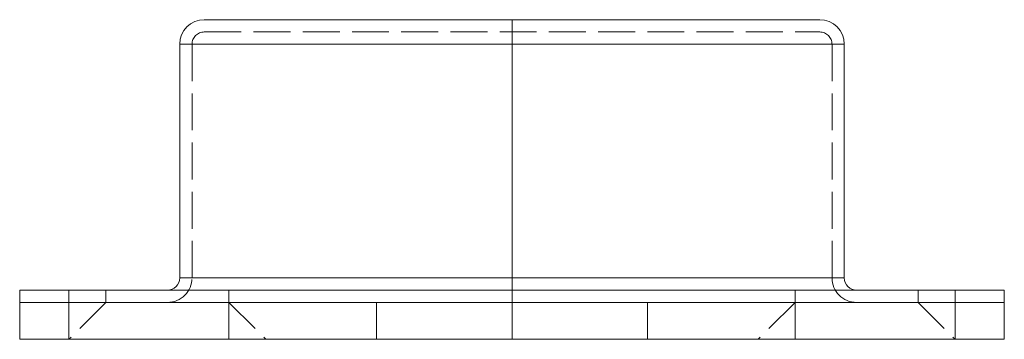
# Model space of a CAD drawing. Header units: millimetres. Extents: x -20 to 20, y -2 to 11.
import ezdxf

# ---------------------------------------------------------------- set-up
doc = ezdxf.new("R2010")
doc.units = ezdxf.units.MM
doc.header["$LTSCALE"] = 10
doc.linetypes.add('ALLCAD_Strich', pattern=[0.2, 0.15, -0.05])
for name, color, linetype in [('BESCH_KONT_sich_grif_schn_ansi_2d', 40, 'Continuous'), ('BESCH_KONT_sich_grif_schn_grun_2d', 10, 'Continuous'), ('BESCH_KONT_sich_grif_schn_seit_2d', 160, 'Continuous')]:
    doc.layers.add(name, color=color, linetype=linetype)

msp = doc.modelspace()

# ---------------------------------------------------------------- linework, layer by layer
at = {"layer": 'BESCH_KONT_sich_grif_schn_ansi_2d', "linetype": 'Continuous', "lineweight": 0}
for p, q in [((-20, 0, 58), (-20, 0, -58)), ((-18, 0, -60), (18, 0, -60)), ((18, 0, 60), (-18, 0, 60)), ((-11.5, 0, -36.5), (-11.5, 0, 36.5)), ((5.5, 0, -42.5), (-5.5, 0, -42.5)), ((-5.5, 0, 42.5), (5.5, 0, 42.5)), ((11.5, 0, 36.5), (11.5, 0, -36.5)), ((20, 0, -58), (20, 0, 58))]:
    msp.add_line(p, q, dxfattribs=at)
at = {"layer": 'BESCH_KONT_sich_grif_schn_ansi_2d', "linetype": 'ALLCAD_Strich', "lineweight": 0}
for p, q in [((-14, 0, 32.5), (-13, 0, 32.5)), ((-14, 0, 32.5), (-14, 0, -32.5)), ((-13, 0, -32.5), (-14, 0, -32.5)), ((-13.5, 0, 32.5), (-13.5, 0, -32.5)), ((-13, 0, 32.5), (-12.5, 0, 32.5)), ((-13, 0, -32.5), (-12.5, 0, -32.5)), ((-13, 0, -32.5), (-13, 0, 32.5)), ((-12.5, 0, 32.5), (-12.5, 0, -32.5)), ((13, 0, 32.5), (12.5, 0, 32.5)), ((13, 0, -32.5), (12.5, 0, -32.5)), ((12.5, 0, -32.5), (12.5, 0, 32.5)), ((13, 0, 32.5), (13, 0, -32.5)), ((13, 0, 32.5), (14, 0, 32.5)), ((14, 0, -32.5), (13, 0, -32.5)), ((13.5, 0, -32.5), (13.5, 0, 32.5)), ((14, 0, -32.5), (14, 0, 32.5))]:
    msp.add_line(p, q, dxfattribs=at)
at = {"layer": 'BESCH_KONT_sich_grif_schn_ansi_2d', "linetype": 'Continuous', "lineweight": 0, "extrusion": (0, 1, 0)}
for centre, radius in [((14, -54), 4), ((14, 54), 4), ((14, 54), 2.5), ((14, -54), 2.5), ((-14, 54), 4), ((-14, -54), 4), ((-14, 54), 2.5), ((-14, -54), 2.5)]:
    msp.add_circle(centre, radius, dxfattribs=at)
at = {"layer": 'BESCH_KONT_sich_grif_schn_ansi_2d', "linetype": 'Continuous', "lineweight": 0, "extrusion": (0, -1, 0)}
for centre in [(-14, -54), (-14, 54), (14, 54), (14, -54)]:
    msp.add_circle(centre, 2.5, dxfattribs=at)
at = {"layer": 'BESCH_KONT_sich_grif_schn_ansi_2d', "linetype": 'Continuous', "lineweight": 0, "extrusion": (0, 1, 0)}
for centre, radius, start, end in [((18, -58), 2, 270, 360), ((18, 58), 2, 0, 90), ((5.5, -36.5), 6, 270, 360), ((5.5, 36.5), 6, 0, 90), ((0, -32.5), 12.5, 312.2961, 335.6491), ((-5.5, 36.5), 6, 90, 180), ((-5.5, -36.5), 6, 180, 270), ((0, -32.5), 12.5, 204.3509, 227.7039), ((-18, -58), 2, 180, 270), ((-18, 58), 2, 90, 180)]:
    msp.add_arc(centre, radius, start, end, dxfattribs=at)
at = {"layer": 'BESCH_KONT_sich_grif_schn_ansi_2d', "linetype": 'ALLCAD_Strich', "lineweight": 0, "extrusion": (0, -1, 0)}
for centre, radius, start, end in [((0, 32.5), 14, 0, 180), ((0, -32.5), 14, 180, 0), ((0, -32.5), 13.5, 180, 0), ((0, 32.5), 13.5, 0, 180), ((0, 32.5), 12.5, 155.6491, 180), ((0, 32.5), 12.5, 47.7039, 132.2961), ((0, 32.5), 12.5, 360, 24.3509)]:
    msp.add_arc(centre, radius, start, end, dxfattribs=at)
at = {"layer": 'BESCH_KONT_sich_grif_schn_ansi_2d', "linetype": 'ALLCAD_Strich', "lineweight": 0, "extrusion": (0, 1, 0)}
for centre, radius, start, end in [((0, -32.5), 13, 180, 0), ((0, 32.5), 13, 0, 180), ((0, -32.5), 12.5, 335.6491, 0), ((0, -32.5), 12.5, 227.7039, 312.2961), ((0, -32.5), 12.5, 180, 204.3509)]:
    msp.add_arc(centre, radius, start, end, dxfattribs=at)
at = {"layer": 'BESCH_KONT_sich_grif_schn_ansi_2d', "linetype": 'Continuous', "lineweight": 0, "extrusion": (0, -1, 0)}
for start, end in [(132.2961, 155.6491), (24.3509, 47.7039)]:
    msp.add_arc((0, 32.5), 12.5, start, end, dxfattribs=at)
at = {"layer": 'BESCH_KONT_sich_grif_schn_grun_2d', "linetype": 'Continuous', "lineweight": 0}
for p, q in [((-12.5, 11), (12.5, 11)), ((-13.5, 10), (13.5, 10)), ((-13.5, 10), (-13.5, 0.5)), ((13.5, 0.5), (13.5, 10)), ((-13.5, 0.5), (13.5, 0.5)), ((-20, 0), (-20, -0.5)), ((-20, 0), (-18, 0)), ((-18, -0.5), (-18, 0)), ((18, 0), (-18, 0)), ((18, 0), (18, -0.5)), ((18, 0), (20, 0)), ((20, -0.5), (20, 0)), ((-20, -0.5), (-18, -0.5)), ((-20, -0.5), (-18, -0.5)), ((-20, -0.5), (-20, -2)), ((18, -0.5), (-18, -0.5)), ((18, -0.5), (-18, -0.5)), ((-18, -2), (-18, -0.5)), ((18, -0.5), (20, -0.5)), ((18, -0.5), (20, -0.5)), ((18, -0.5), (18, -2)), ((20, -2), (20, -0.5)), ((-18, -2), (-20, -2)), ((18, -2), (-18, -2)), ((20, -2), (18, -2))]:
    msp.add_line(p, q, dxfattribs=at)
at = {"layer": 'BESCH_KONT_sich_grif_schn_grun_2d', "linetype": 'ALLCAD_Strich', "lineweight": 0}
for p, q in [((-12.5, 10.5), (12.5, 10.5)), ((-13, 0.5), (-13, 10)), ((13, 0.5), (13, 10)), ((-16.5, 0), (-16.5, -0.5)), ((-11.5, 0), (-11.5, -0.5)), ((11.5, 0), (11.5, -0.5)), ((16.5, 0), (16.5, -0.5)), ((-16.5, -0.5), (-18, -2)), ((-11.5, -0.5), (-11.5, -2)), ((-11.5, -0.5), (-10, -2)), ((-5.5, -0.5), (-5.5, -2)), ((5.5, -0.5), (5.5, -2)), ((11.5, -0.5), (10, -2)), ((11.5, -0.5), (11.5, -2)), ((16.5, -0.5), (18, -2))]:
    msp.add_line(p, q, dxfattribs=at)
at = {"layer": 'BESCH_KONT_sich_grif_schn_grun_2d', "linetype": 'Continuous', "lineweight": 0}
for centre, radius, start, end in [((-12.5, 10), 1, 90, 180), ((12.5, 10), 1, 360, 90), ((-14, 0.5), 0.5, 270, 0), ((14, 0.5), 0.5, 180, 270)]:
    msp.add_arc(centre, radius, start, end, dxfattribs=at)
at = {"layer": 'BESCH_KONT_sich_grif_schn_grun_2d', "linetype": 'ALLCAD_Strich', "lineweight": 0}
for centre, radius, start, end in [((-12.5, 10), 0.5, 90, 180), ((12.5, 10), 0.5, 360, 90), ((-14, 0.5), 1, 270, 0), ((14, 0.5), 1, 180, 270)]:
    msp.add_arc(centre, radius, start, end, dxfattribs=at)
at = {"layer": 'BESCH_KONT_sich_grif_schn_seit_2d', "linetype": 'Continuous', "lineweight": 0}
for p, q in [((0, 11, 32.5), (0, 11, 45)), ((0, 10, 32.5), (0, 11, 32.5)), ((0, 11, 32.5), (0, 11, -32.5)), ((0, 10, -32.5), (0, 11, -32.5)), ((0, 11, -32.5), (0, 11, -45)), ((0, 10, 32.5), (0, 10, 46)), ((0, 10, 32.5), (0, 10, -32.5)), ((0, 10, -32.5), (0, 10, -46)), ((0, 10, -32.5), (0, 0.5, -32.5)), ((0, 10, 32.5), (0, 0.5, 32.5)), ((0, 10, -46), (0, 0.5, -46)), ((0, 10, 46), (0, 0.5, 46)), ((0, 0.5, -46), (0, 0.5, -32.5)), ((0, 0.5, 32.5), (0, 0.5, 46)), ((0, 0, 32.5), (0, 0.5, 32.5)), ((0, 0.5, 32.5), (0, 0.5, -32.5)), ((0, 0.5, -32.5), (0, 0, -32.5)), ((0, 0, -60), (0, -0.5, -60)), ((0, -0.5, -58), (0, 0, -58)), ((0, 0, -60), (0, 0, -58)), ((0, 0, 58), (0, -0.5, 58)), ((0, 0, 58), (0, 0, -58)), ((0, -0.5, 60), (0, 0, 60)), ((0, 0, 58), (0, 0, 60)), ((0, -0.5, -60), (0, -0.5, -58)), ((0, -0.5, 58), (0, -0.5, -58)), ((0, -0.5, 58), (0, -0.5, 60)), ((0, -0.5, -60), (0, -0.5, -58)), ((0, -0.5, 58), (0, -0.5, -58)), ((0, -0.5, 58), (0, -0.5, 60)), ((0, -0.5, -60), (0, -2, -60)), ((0, -2, -58), (0, -0.5, -58)), ((0, -2, 60), (0, -0.5, 60)), ((0, -0.5, 58), (0, -2, 58)), ((0, -2, -58), (0, -2, -60)), ((0, -2, 60), (0, -2, 58)), ((0, -2, 58), (0, -2, -58))]:
    msp.add_line(p, q, dxfattribs=at)
at = {"layer": 'BESCH_KONT_sich_grif_schn_seit_2d', "linetype": 'ALLCAD_Strich', "lineweight": 0}
for p, q in [((0, 10.5, 32.5), (0, 10.5, 45)), ((0, 10.5, 32.5), (0, 10.5, -32.5)), ((0, 10.5, -32.5), (0, 10.5, -45)), ((0, 10, -45.5), (0, 0.5, -45.5)), ((0, 10, 45.5), (0, 0.5, 45.5)), ((0, 0, 32.5), (0, -0.5, 32.5)), ((0, -0.5, -32.5), (0, 0, -32.5)), ((0, 0, 56.5), (0, -0.5, 56.5)), ((0, 0, 51.5), (0, -0.5, 51.5)), ((0, 0, -51.5), (0, -0.5, -51.5)), ((0, 0, -56.5), (0, -0.5, -56.5)), ((0, -0.5, -42.5), (0, -2, -42.5)), ((0, -0.5, -36.5), (0, -2, -36.5)), ((0, -0.5, 36.5), (0, -2, 36.5)), ((0, -0.5, 42.5), (0, -2, 42.5)), ((0, -0.5, -51.5), (0, -2, -50)), ((0, -0.5, -56.5), (0, -2, -58)), ((0, -0.5, 56.5), (0, -2, 58)), ((0, -0.5, 51.5), (0, -2, 50))]:
    msp.add_line(p, q, dxfattribs=at)
at = {"layer": 'BESCH_KONT_sich_grif_schn_seit_2d', "linetype": 'Continuous', "lineweight": 0, "extrusion": (1, 0, 0)}
for centre, radius, start, end in [((10, 45), 1, 0, 90), ((10, -45), 1, 270, 0), ((0.5, 46.5), 0.5, 180, 270), ((0.5, -46.5), 0.5, 90, 180)]:
    msp.add_arc(centre, radius, start, end, dxfattribs=at)
at = {"layer": 'BESCH_KONT_sich_grif_schn_seit_2d', "linetype": 'ALLCAD_Strich', "lineweight": 0, "extrusion": (1, 0, 0)}
for centre, radius, start, end in [((10, 45), 0.5, 0, 90), ((10, -45), 0.5, 270, 360), ((0.5, 46.5), 1, 180, 270), ((0.5, -46.5), 1, 90, 180)]:
    msp.add_arc(centre, radius, start, end, dxfattribs=at)

doc.saveas('drawing.dxf')
